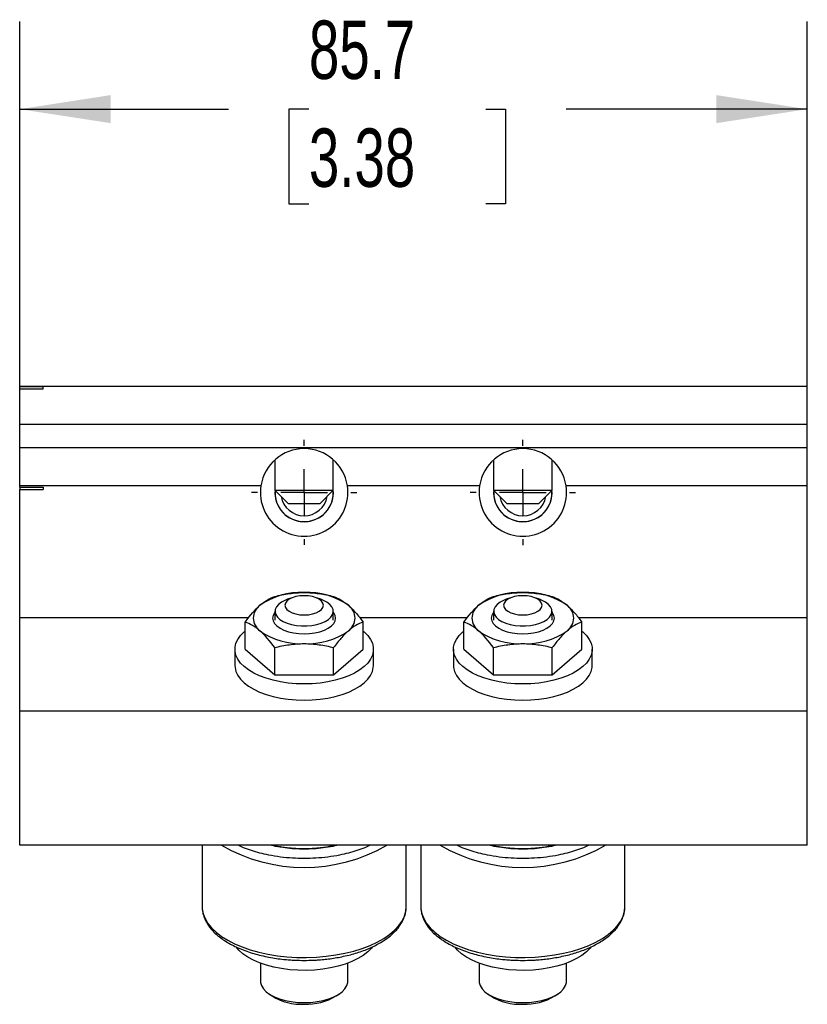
# Model space of a CAD drawing. Header units: millimetres. Extents: x 19 to 819, y 19 to 629.
# Tile 9 of 10: x 498 to 584, y 301 to 409. Entities that reach past the tile are written whole.
import ezdxf

# ---------------------------------------------------------------- set-up
doc = ezdxf.new("R2010")
doc.units = ezdxf.units.MM
doc.header["$LTSCALE"] = 3
doc.linetypes.add('SLD-Center', pattern=[19.05, 15.24, -1.27, 1.27, -1.27])
doc.linetypes.add('SLD-Solid', pattern=[0])
doc.layers.add('CENTER', color=40, linetype='SLD-Center')
doc.layers.add('DIMENSIONS', color=140, linetype='SLD-Solid', lineweight=25)
doc.styles.add('SLDTEXTSTYLE0', font='TXT', dxfattribs={"width": 0.7})
doc.dimstyles.new('SLDDIMSTYLE2', dxfattribs={"dimtxt": 6.474023, "dimasz": 9.906, "dimexe": 0, "dimexo": 0.0625, "dimgap": 1.618506, "dimtad": 0, "dimtih": 1, "dimtoh": 1, "dimrnd": 1e-09, "dimzin": 12, "dimdsep": 46, "dimtxsty": 'SLDTEXTSTYLE0', "dimsah": 1, "dimcen": 0.09, "dimadec": 0, "dimazin": 3, "dimtfac": 1, "dimtofl": 0, "dimtmove": 0, "dimatfit": 3, "dimfxl": 0, "dimfrac": 2, "dimtolj": 1, "dimtzin": 12, "dimarcsym": 0})

# ---------------------------------------------------------------- blocks, each defined once
blk = doc.blocks.new('_D_8')
at = {"layer": 'DIMENSIONS'}
for p, q in [((498.25, 361.66), (498.25, 408.33)), ((583.97, 361.66), (583.97, 408.33)), ((498.25, 398.8), (520.96, 398.8)), ((529.73, 398.8), (527.55, 398.8)), ((527.55, 398.8), (527.55, 388.51)), ((548.97, 398.8), (551.14, 398.8)), ((551.14, 398.8), (551.14, 388.51)), ((583.97, 398.8), (557.74, 398.8)), ((527.55, 388.51), (529.73, 388.51)), ((551.14, 388.51), (548.97, 388.51))]:
    blk.add_line(p, q, dxfattribs=at)
for points in [[(498.25, 398.8), (508.15, 397.28), (508.15, 400.33)], [(583.97, 398.8), (574.07, 400.33), (574.07, 397.28)]]:
    blk.add_solid(points, dxfattribs=at)
at = {"layer": 'DIMENSIONS', "char_height": 6.35, "attachment_point": 1, "style": 'SLDTEXTSTYLE0'}
for s, insert in [('85.7', (529.73, 408.44)), ('3.38', (529.73, 396.7))]:
    blk.add_mtext(s, dxfattribs=dict(at, insert=insert))
blk = doc.blocks.new('SW_CENTERMARKSYMBOL_1')
at = {"layer": 'CENTER', "color": 0}
for p, q in [((0, 5.08), (0, 5.715)), ((0, 0), (0, 2.54)), ((-5.08, 0), (-5.715, 0)), ((0, 0), (-2.54, 0)), ((0, 0), (0, -2.54)), ((0, 0), (2.54, 0)), ((5.08, 0), (5.715, 0)), ((0, -5.08), (0, -5.715))]:
    blk.add_line(p, q, dxfattribs=at)
blk = doc.blocks.new('SW_CENTERMARKSYMBOL_2')
at = {"layer": 'CENTER', "color": 0}
for p, q in [((0, 5.08), (0, 5.72135)), ((0, 0), (0, 2.54)), ((-5.08, 0), (-5.72135, 0)), ((0, 0), (-2.54, 0)), ((0, 0), (0, -2.54)), ((0, 0), (2.54, 0)), ((5.08, 0), (5.72135, 0)), ((0, -5.08), (0, -5.72135))]:
    blk.add_line(p, q, dxfattribs=at)

msp = doc.modelspace()

# ---------------------------------------------------------------- linework, layer by layer
for p, q in [((498.248, 368.366), (498.248, 368.62)), ((498.248, 368.62), (500.788, 368.62)), ((498.248, 364.505), (498.248, 368.62)), ((583.973, 368.62), (498.248, 368.62)), ((500.788, 368.366), (500.788, 368.62)), ((583.973, 364.505), (583.973, 368.62)), ((498.248, 368.366), (500.788, 368.366)), ((583.973, 364.505), (498.248, 364.505)), ((498.248, 361.965), (498.248, 364.505)), ((583.973, 361.965), (583.973, 364.505)), ((498.248, 357.85), (498.248, 361.965)), ((583.973, 361.965), (498.248, 361.965)), ((583.973, 357.85), (583.973, 361.965)), ((526.035, 360.663), (526.035, 357.355)), ((532.385, 357.355), (532.385, 360.663)), ((549.835, 360.663), (549.835, 357.355)), ((556.185, 357.355), (556.185, 360.663)), ((524.505, 357.85), (498.248, 357.85)), ((498.248, 357.698), (498.248, 357.85)), ((498.248, 357.698), (498.248, 357.444)), ((498.248, 357.698), (500.788, 357.698)), ((500.788, 357.698), (500.788, 357.444)), ((548.305, 357.85), (533.916, 357.85)), ((583.973, 357.85), (557.715, 357.85)), ((583.973, 343.458), (583.973, 357.85)), ((498.248, 357.444), (500.788, 357.444)), ((498.248, 343.458), (498.248, 357.444)), ((526.035, 357.355), (527.471, 355.92)), ((526.035, 357.355), (532.385, 357.355)), ((530.95, 355.92), (532.385, 357.355)), ((549.835, 357.355), (551.27, 355.92)), ((549.835, 357.355), (556.185, 357.355)), ((554.75, 355.92), (556.185, 357.355)), ((527.471, 355.92), (530.95, 355.92)), ((551.27, 355.92), (554.75, 355.92)), ((528.024, 345.702), (527.414, 345.492)), ((531.007, 345.492), (530.396, 345.702)), ((551.824, 345.702), (551.214, 345.492)), ((554.807, 345.492), (554.196, 345.702)), ((526.035, 344.183), (526.035, 343.229)), ((532.385, 343.229), (532.385, 344.183)), ((549.835, 344.183), (549.835, 343.229)), ((556.185, 343.229), (556.185, 344.183)), ((523.142, 343.458), (498.248, 343.458)), ((498.248, 333.339), (498.248, 343.458)), ((522.795, 340.053), (522.795, 343.019)), ((546.942, 343.458), (535.281, 343.458)), ((535.626, 340.053), (535.626, 343.019)), ((546.594, 340.053), (546.594, 343.019)), ((583.973, 343.458), (559.08, 343.458)), ((559.426, 340.053), (559.426, 343.019)), ((583.973, 333.339), (583.973, 343.458)), ((521.67, 340.053), (521.67, 338.293)), ((522.795, 340.053), (526.003, 337.275)), ((526.003, 337.275), (526.003, 340.241)), ((532.418, 337.275), (532.418, 340.241)), ((532.418, 337.275), (535.626, 340.053)), ((536.751, 338.293), (536.751, 340.053)), ((545.47, 340.053), (545.47, 338.293)), ((546.594, 340.053), (549.802, 337.275)), ((549.802, 337.275), (549.802, 340.241)), ((556.218, 337.275), (556.218, 340.241)), ((556.218, 337.275), (559.426, 340.053)), ((560.551, 338.293), (560.551, 340.053)), ((526.003, 337.275), (532.418, 337.275)), ((549.802, 337.275), (556.218, 337.275)), ((583.973, 333.339), (498.248, 333.339)), ((498.248, 318.734), (498.248, 333.339)), ((583.973, 318.734), (583.973, 333.339)), ((583.973, 318.734), (498.248, 318.734)), ((518.098, 318.734), (518.098, 312.089)), ((540.323, 312.089), (540.323, 318.734)), ((541.898, 318.734), (541.898, 312.089)), ((564.123, 312.089), (564.123, 318.734)), ((524.448, 305.917), (524.448, 304.006)), ((533.973, 304.006), (533.973, 305.917)), ((548.248, 305.917), (548.248, 304.006)), ((557.773, 304.006), (557.773, 305.917)), ((525.322, 302.631), (525.711, 302.356)), ((532.71, 302.356), (533.099, 302.631)), ((549.122, 302.631), (549.511, 302.356)), ((556.51, 302.356), (556.899, 302.631))]:
    msp.add_line(p, q)
at = {"flags": 128}
for points in [[(527.414, 345.492), (527.122, 345.379), (526.728, 345.173), (526.415, 344.936), (526.191, 344.674), (526.064, 344.396), (526.039, 344.112), (526.115, 343.83), (526.291, 343.559), (526.561, 343.309), (526.916, 343.086), (527.344, 342.899), (527.833, 342.753), (528.366, 342.653), (528.926, 342.602), (529.495, 342.602), (530.055, 342.653), (530.588, 342.753), (531.077, 342.899), (531.505, 343.086), (531.86, 343.309), (532.13, 343.559), (532.306, 343.83), (532.382, 344.112), (532.357, 344.396), (532.23, 344.674), (532.006, 344.936), (531.693, 345.173), (531.299, 345.379), (531.007, 345.492)], [(529.21, 345.886), (528.744, 345.859), (528.301, 345.782), (527.904, 345.657), (527.572, 345.491), (527.322, 345.292), (527.167, 345.071), (527.114, 344.838), (527.167, 344.604), (527.322, 344.383), (527.572, 344.184), (527.904, 344.018), (528.301, 343.893), (528.744, 343.816), (529.21, 343.789), (529.677, 343.816), (530.12, 343.893), (530.517, 344.018), (530.849, 344.184), (531.099, 344.383), (531.254, 344.604), (531.307, 344.838), (531.254, 345.071), (531.099, 345.292), (530.849, 345.491), (530.517, 345.657), (530.12, 345.782), (529.677, 345.859), (529.21, 345.886)], [(551.214, 345.492), (550.921, 345.379), (550.528, 345.173), (550.214, 344.936), (549.991, 344.674), (549.864, 344.396), (549.838, 344.112), (549.915, 343.83), (550.091, 343.559), (550.36, 343.309), (550.715, 343.086), (551.144, 342.899), (551.633, 342.753), (552.166, 342.653), (552.726, 342.602), (553.295, 342.602), (553.855, 342.653), (554.388, 342.753), (554.876, 342.899), (555.305, 343.086), (555.66, 343.309), (555.93, 343.559), (556.106, 343.83), (556.182, 344.112), (556.157, 344.396), (556.03, 344.674), (555.806, 344.936), (555.493, 345.173), (555.099, 345.379), (554.807, 345.492)], [(553.01, 345.886), (552.544, 345.859), (552.101, 345.782), (551.703, 345.657), (551.371, 345.491), (551.122, 345.292), (550.967, 345.071), (550.914, 344.838), (550.967, 344.604), (551.122, 344.383), (551.371, 344.184), (551.703, 344.018), (552.101, 343.893), (552.544, 343.816), (553.01, 343.789), (553.477, 343.816), (553.92, 343.893), (554.317, 344.018), (554.649, 344.184), (554.899, 344.383), (555.054, 344.604), (555.106, 344.838), (555.054, 345.071), (554.899, 345.292), (554.649, 345.491), (554.317, 345.657), (553.92, 345.782), (553.477, 345.859), (553.01, 345.886)], [(526.035, 344.097), (525.988, 344.035), (525.834, 343.747), (525.781, 343.449), (525.834, 343.151), (525.988, 342.863), (526.241, 342.592), (526.584, 342.347), (527.006, 342.136), (527.496, 341.964), (528.038, 341.838), (528.615, 341.761), (529.21, 341.734)], [(529.21, 341.734), (529.806, 341.761), (530.383, 341.838), (530.925, 341.964), (531.415, 342.136), (531.837, 342.347), (532.18, 342.592), (532.433, 342.863), (532.587, 343.151), (532.639, 343.449), (532.587, 343.747), (532.433, 344.035), (532.385, 344.097)], [(549.835, 344.097), (549.788, 344.035), (549.633, 343.747), (549.581, 343.449), (549.633, 343.151), (549.788, 342.863), (550.041, 342.592), (550.383, 342.347), (550.806, 342.136), (551.296, 341.964), (551.837, 341.838), (552.415, 341.761), (553.01, 341.734)], [(553.01, 341.734), (553.606, 341.761), (554.183, 341.838), (554.725, 341.964), (555.214, 342.136), (555.637, 342.347), (555.98, 342.592), (556.232, 342.863), (556.387, 343.151), (556.439, 343.449), (556.387, 343.747), (556.232, 344.035), (556.185, 344.097)], [(535.626, 342.034), (535.741, 341.938), (536.134, 341.547), (536.434, 341.135), (536.637, 340.708), (536.738, 340.272), (536.738, 339.834), (536.637, 339.398), (536.434, 338.972), (536.134, 338.56), (535.741, 338.168), (535.259, 337.802), (534.695, 337.466), (534.057, 337.165), (533.354, 336.903), (532.595, 336.684), (531.79, 336.51), (530.949, 336.385), (530.086, 336.308), (529.21, 336.283), (528.335, 336.308), (527.471, 336.385), (526.631, 336.51), (525.826, 336.684), (525.067, 336.903), (524.363, 337.165), (523.726, 337.466), (523.162, 337.802), (522.68, 338.168), (522.287, 338.56), (521.987, 338.972), (521.784, 339.398), (521.683, 339.834), (521.683, 340.272), (521.784, 340.708), (521.987, 341.135), (522.287, 341.547), (522.68, 341.938), (522.795, 342.034)], [(559.426, 342.034), (559.541, 341.938), (559.934, 341.547), (560.234, 341.135), (560.436, 340.708), (560.538, 340.272), (560.538, 339.834), (560.436, 339.398), (560.234, 338.972), (559.934, 338.56), (559.541, 338.168), (559.059, 337.802), (558.495, 337.466), (557.857, 337.165), (557.154, 336.903), (556.394, 336.684), (555.589, 336.51), (554.749, 336.385), (553.886, 336.308), (553.01, 336.283), (552.135, 336.308), (551.271, 336.385), (550.431, 336.51), (549.626, 336.684), (548.867, 336.903), (548.163, 337.165), (547.525, 337.466), (546.962, 337.802), (546.48, 338.168), (546.086, 338.56), (545.786, 338.972), (545.584, 339.398), (545.482, 339.834), (545.482, 340.272), (545.584, 340.708), (545.786, 341.135), (546.086, 341.547), (546.48, 341.938), (546.594, 342.034)], [(521.67, 338.293), (521.683, 338.074), (521.784, 337.639), (521.987, 337.212), (522.287, 336.8), (522.68, 336.408), (523.162, 336.042), (523.726, 335.706), (524.363, 335.405), (525.067, 335.143), (525.826, 334.924), (526.631, 334.75), (527.471, 334.625), (528.335, 334.549), (529.21, 334.523)], [(529.21, 334.523), (530.086, 334.549), (530.949, 334.625), (531.79, 334.75), (532.595, 334.924), (533.354, 335.143), (534.057, 335.405), (534.695, 335.706), (535.259, 336.042), (535.741, 336.408), (536.134, 336.8), (536.434, 337.212), (536.637, 337.639), (536.738, 338.074), (536.751, 338.293)], [(545.47, 338.293), (545.482, 338.074), (545.584, 337.639), (545.786, 337.212), (546.086, 336.8), (546.48, 336.408), (546.962, 336.042), (547.525, 335.706), (548.163, 335.405), (548.867, 335.143), (549.626, 334.924), (550.431, 334.75), (551.271, 334.625), (552.135, 334.549), (553.01, 334.523)], [(553.01, 334.523), (553.886, 334.549), (554.749, 334.625), (555.589, 334.75), (556.394, 334.924), (557.154, 335.143), (557.857, 335.405), (558.495, 335.706), (559.059, 336.042), (559.541, 336.408), (559.934, 336.8), (560.234, 337.212), (560.436, 337.639), (560.538, 338.074), (560.551, 338.293)], [(518.098, 312.089), (518.111, 311.821), (518.215, 311.287), (518.421, 310.76), (518.728, 310.245), (519.133, 309.748), (519.632, 309.273), (520.22, 308.824), (520.893, 308.405), (521.643, 308.021), (522.463, 307.675), (523.347, 307.37), (524.285, 307.109), (525.27, 306.894), (526.291, 306.728), (527.34, 306.613), (528.406, 306.548), (529.479, 306.535), (530.55, 306.574), (531.608, 306.664), (532.644, 306.805), (533.648, 306.996), (534.611, 307.233), (535.523, 307.517), (536.376, 307.843), (537.163, 308.208), (537.875, 308.61), (538.506, 309.045), (539.05, 309.507), (539.503, 309.994), (539.859, 310.501), (540.116, 311.022), (540.271, 311.553), (540.323, 312.089), (540.323, 312.089)], [(541.898, 312.089), (541.911, 311.821), (542.014, 311.287), (542.221, 310.76), (542.528, 310.245), (542.933, 309.748), (543.432, 309.273), (544.02, 308.824), (544.692, 308.405), (545.442, 308.021), (546.263, 307.675), (547.147, 307.37), (548.085, 307.109), (549.07, 306.894), (550.091, 306.728), (551.139, 306.613), (552.205, 306.548), (553.279, 306.535), (554.35, 306.574), (555.408, 306.664), (556.444, 306.805), (557.448, 306.996), (558.411, 307.233), (559.323, 307.517), (560.176, 307.843), (560.962, 308.208), (561.674, 308.61), (562.306, 309.045), (562.85, 309.507), (563.302, 309.994), (563.659, 310.501), (563.916, 311.022), (564.071, 311.553), (564.123, 312.089), (564.123, 312.089)], [(536.603, 307.647), (536.522, 307.547), (536.122, 307.141), (535.632, 306.76), (535.058, 306.409), (534.408, 306.093), (533.691, 305.816), (532.915, 305.582), (532.09, 305.394), (531.228, 305.254), (530.34, 305.164), (529.437, 305.125), (528.531, 305.138), (527.634, 305.203), (526.758, 305.318), (525.913, 305.482), (525.112, 305.694), (524.363, 305.949), (523.679, 306.246), (523.066, 306.58), (522.533, 306.947), (522.087, 307.341), (521.795, 307.676)], [(560.402, 307.647), (560.322, 307.547), (559.922, 307.141), (559.432, 306.76), (558.858, 306.409), (558.208, 306.093), (557.491, 305.816), (556.714, 305.582), (555.89, 305.394), (555.028, 305.254), (554.14, 305.164), (553.237, 305.125), (552.331, 305.138), (551.434, 305.203), (550.557, 305.318), (549.713, 305.482), (548.911, 305.694), (548.163, 305.949), (547.478, 306.246), (546.866, 306.58), (546.333, 306.947), (545.887, 307.341), (545.595, 307.676)], [(524.448, 304.006), (524.461, 303.828), (524.567, 303.476), (524.777, 303.136), (525.086, 302.815), (525.487, 302.521), (525.971, 302.26), (526.528, 302.038), (527.144, 301.86), (527.807, 301.73), (528.501, 301.651), (529.21, 301.624)], [(529.21, 301.624), (529.92, 301.651), (530.614, 301.73), (531.277, 301.86), (531.893, 302.038), (532.45, 302.26), (532.934, 302.521), (533.335, 302.815), (533.644, 303.136), (533.854, 303.476), (533.96, 303.828), (533.973, 304.006)], [(548.248, 304.006), (548.261, 303.828), (548.367, 303.476), (548.577, 303.136), (548.886, 302.815), (549.287, 302.521), (549.771, 302.26), (550.327, 302.038), (550.944, 301.86), (551.606, 301.73), (552.3, 301.651), (553.01, 301.624)], [(553.01, 301.624), (553.72, 301.651), (554.414, 301.73), (555.077, 301.86), (555.693, 302.038), (556.25, 302.26), (556.734, 302.521), (557.135, 302.815), (557.444, 303.136), (557.653, 303.476), (557.759, 303.828), (557.773, 304.006)]]:
    msp.add_lwpolyline(points, dxfattribs=at)
for centre, radius, start, end in [((529.21, 357.113), 4.763, 8.89746, 171.10254), ((553.01, 357.113), 4.763, 8.89746, 171.10254), ((529.21, 357.113), 4.763, 171.10254, 8.89746), ((553.01, 357.113), 4.763, 171.10254, 8.89746), ((529.21, 357.113), 3.181, 175.69542, 270), ((529.21, 357.113), 3.175, 175.79404, 4.20596), ((529.21, 357.113), 2.54, 189.75355, 350.24645), ((529.21, 357.113), 3.181, 270, 4.30458), ((553.01, 357.113), 3.181, 175.69542, 270), ((553.01, 357.113), 3.175, 175.79404, 4.20596), ((553.01, 357.113), 2.54, 189.75355, 350.24645), ((553.01, 357.113), 3.181, 270, 4.30458), ((528.817, 338.56), 7.677, 87.06448, 125.13974), ((529.604, 338.56), 7.677, 54.86026, 92.93552), ((552.617, 338.56), 7.677, 87.06448, 125.13974), ((553.403, 338.56), 7.677, 54.86026, 92.93552), ((525.37, 343.449), 1.695, 124.95885, 235.04115), ((533.051, 343.449), 1.695, 304.95885, 55.04115), ((549.17, 343.449), 1.695, 124.95885, 235.04115), ((556.851, 343.449), 1.695, 304.95885, 55.04115), ((528.817, 348.338), 7.677, 234.86026, 272.93552), ((529.604, 348.338), 7.677, 267.06448, 305.13974), ((552.617, 348.338), 7.677, 234.86026, 272.93552), ((553.403, 348.338), 7.677, 267.06448, 305.13974), ((529.21, 334.428), 18.095, 240.14662, 299.85338), ((553.01, 334.428), 18.095, 240.14662, 299.85338), ((528.875, 307.366), 5.926, 237.73007, 273.2483), ((529.45, 307.737), 6.292, 267.81604, 301.2056), ((552.674, 307.366), 5.926, 237.73007, 273.2483), ((553.25, 307.737), 6.292, 267.81604, 301.2056)]:
    msp.add_arc(centre, radius, start, end)
for points, knots in [([(526.003, 345.797), (526.525, 345.928), (527.059, 346.037), (528.129, 346.187), (528.668, 346.227), (529.21, 346.227)], [0, 0, 0, 0, 0.5, 0.5, 1, 1, 1, 1]), ([(529.21, 346.227), (529.754, 346.227), (530.304, 346.186), (531.374, 346.035), (531.899, 345.927), (532.418, 345.797)], [0, 0, 0, 0, 0.5, 0.5, 1, 1, 1, 1]), ([(549.802, 345.797), (550.325, 345.928), (550.859, 346.037), (551.929, 346.187), (552.467, 346.227), (553.01, 346.227)], [0, 0, 0, 0, 0.5, 0.5, 1, 1, 1, 1]), ([(553.01, 346.227), (553.553, 346.227), (554.103, 346.186), (555.174, 346.035), (555.699, 345.927), (556.218, 345.797)], [0, 0, 0, 0, 0.5, 0.5, 1, 1, 1, 1]), ([(524.399, 344.838), (524.535, 344.956), (524.671, 345.064), (524.942, 345.259), (525.076, 345.346), (525.477, 345.581), (525.741, 345.702), (526.003, 345.797)], [0, 0, 0, 0, 0.25, 0.25, 0.5, 0.5, 1, 1, 1, 1]), ([(534.022, 344.838), (534.158, 344.72), (534.295, 344.592), (534.566, 344.318), (534.7, 344.173), (535.101, 343.713), (535.365, 343.377), (535.626, 343.019)], [0, 0, 0, 0, 0.25, 0.25, 0.5, 0.5, 1, 1, 1, 1]), ([(548.198, 344.838), (548.335, 344.956), (548.471, 345.064), (548.742, 345.259), (548.876, 345.346), (549.277, 345.581), (549.541, 345.702), (549.802, 345.797)], [0, 0, 0, 0, 0.25, 0.25, 0.5, 0.5, 1, 1, 1, 1]), ([(557.822, 344.838), (557.958, 344.72), (558.095, 344.592), (558.365, 344.318), (558.5, 344.173), (558.9, 343.713), (559.164, 343.377), (559.426, 343.019)], [0, 0, 0, 0, 0.25, 0.25, 0.5, 0.5, 1, 1, 1, 1]), ([(524.399, 342.06), (524.262, 342.178), (524.126, 342.286), (523.855, 342.481), (523.721, 342.568), (523.32, 342.803), (523.056, 342.923), (522.795, 343.019)], [0, 0, 0, 0, 0.25, 0.25, 0.5, 0.5, 1, 1, 1, 1]), ([(548.198, 342.06), (548.062, 342.178), (547.926, 342.286), (547.655, 342.481), (547.521, 342.568), (547.12, 342.803), (546.856, 342.923), (546.594, 343.019)], [0, 0, 0, 0, 0.25, 0.25, 0.5, 0.5, 1, 1, 1, 1]), ([(534.022, 342.06), (533.886, 341.942), (533.749, 341.813), (533.479, 341.54), (533.345, 341.394), (532.944, 340.935), (532.68, 340.599), (532.418, 340.241)], [0, 0, 0, 0, 0.25, 0.25, 0.5, 0.5, 1, 1, 1, 1]), ([(557.822, 342.06), (557.686, 341.942), (557.549, 341.813), (557.279, 341.54), (557.144, 341.394), (556.744, 340.935), (556.48, 340.599), (556.218, 340.241)], [0, 0, 0, 0, 0.25, 0.25, 0.5, 0.5, 1, 1, 1, 1]), ([(526.003, 340.241), (526.525, 340.372), (527.059, 340.481), (528.129, 340.63), (528.668, 340.671), (529.21, 340.671)], [0, 0, 0, 0, 0.5, 0.5, 1, 1, 1, 1]), ([(529.21, 340.671), (529.754, 340.671), (530.304, 340.629), (531.374, 340.479), (531.899, 340.371), (532.418, 340.241)], [0, 0, 0, 0, 0.5, 0.5, 1, 1, 1, 1]), ([(549.802, 340.241), (550.325, 340.372), (550.859, 340.481), (551.929, 340.63), (552.467, 340.671), (553.01, 340.671)], [0, 0, 0, 0, 0.5, 0.5, 1, 1, 1, 1]), ([(553.01, 340.671), (553.553, 340.671), (554.103, 340.629), (555.174, 340.479), (555.699, 340.371), (556.218, 340.241)], [0, 0, 0, 0, 0.5, 0.5, 1, 1, 1, 1]), ([(536.398, 318.734), (536.208, 318.645), (535.754, 318.432), (534.958, 318.149), (534.039, 317.878), (532.984, 317.638), (531.798, 317.447), (530.501, 317.326), (529.21, 317.286), (527.919, 317.326), (526.623, 317.447), (525.437, 317.639), (524.382, 317.878), (523.462, 318.149), (522.667, 318.432), (522.213, 318.645), (522.023, 318.734)], [0, 0, 0, 0, 0.049419, 0.1175634, 0.1843212, 0.2510459, 0.3364323, 0.4194724, 0.4999997, 0.5805569, 0.6635966, 0.7489536, 0.8157114, 0.882436, 0.9506144, 1, 1, 1, 1]), ([(532.856, 318.734), (532.679, 318.692), (532.172, 318.571), (531.295, 318.435), (530.251, 318.336), (529.211, 318.305), (528.17, 318.336), (527.126, 318.435), (526.249, 318.571), (525.742, 318.692), (525.565, 318.734)], [0, 0, 0, 0, 0.0782361, 0.2228363, 0.3635167, 0.4999974, 0.6364155, 0.7770966, 0.9217586, 1, 1, 1, 1]), ([(529.21, 318.349), (528.911, 318.354), (528.492, 318.36), (527.88, 318.401), (527.366, 318.449), (526.767, 318.529), (526.216, 318.623), (525.875, 318.701), (525.731, 318.734)], [0, 0, 0, 0, 0.2495462, 0.3495844, 0.5151358, 0.6857756, 0.8674956, 1, 1, 1, 1]), ([(532.689, 318.734), (532.511, 318.694), (532.113, 318.604), (531.486, 318.504), (530.882, 318.431), (530.33, 318.385), (529.792, 318.355), (529.412, 318.351), (529.21, 318.349)], [0, 0, 0, 0, 0.1636802, 0.3651594, 0.5485917, 0.6824638, 0.8321261, 1, 1, 1, 1]), ([(560.198, 318.734), (560.007, 318.645), (559.554, 318.432), (558.758, 318.149), (557.839, 317.878), (556.784, 317.638), (555.598, 317.447), (554.301, 317.326), (553.01, 317.286), (551.719, 317.326), (550.422, 317.447), (549.237, 317.639), (548.182, 317.878), (547.262, 318.149), (546.467, 318.432), (546.013, 318.645), (545.822, 318.734)], [0, 0, 0, 0, 0.049419, 0.1175634, 0.1843212, 0.2510459, 0.3364323, 0.4194724, 0.4999997, 0.5805569, 0.6635966, 0.7489536, 0.8157114, 0.882436, 0.9506144, 1, 1, 1, 1]), ([(556.656, 318.734), (556.478, 318.692), (555.972, 318.571), (555.095, 318.435), (554.051, 318.336), (553.01, 318.305), (551.97, 318.336), (550.926, 318.435), (550.049, 318.571), (549.542, 318.692), (549.364, 318.734)], [0, 0, 0, 0, 0.0782361, 0.2228363, 0.3635167, 0.4999974, 0.6364155, 0.7770966, 0.9217586, 1, 1, 1, 1]), ([(553.01, 318.349), (552.711, 318.354), (552.292, 318.36), (551.68, 318.401), (551.166, 318.449), (550.567, 318.529), (550.016, 318.623), (549.675, 318.701), (549.531, 318.734)], [0, 0, 0, 0, 0.2495462, 0.34958444, 0.51513582, 0.68577561, 0.86749557, 1, 1, 1, 1]), ([(556.489, 318.734), (556.311, 318.694), (555.913, 318.604), (555.286, 318.504), (554.682, 318.431), (554.13, 318.385), (553.592, 318.355), (553.211, 318.351), (553.01, 318.349)], [0, 0, 0, 0, 0.1636802, 0.3651594, 0.5485917, 0.6824638, 0.8321261, 1, 1, 1, 1]), ([(518.106, 312.104), (518.103, 312.063), (518.089, 311.839), (518.155, 311.421), (518.309, 310.879), (518.556, 310.361), (518.871, 309.877), (519.263, 309.412), (519.728, 308.97), (520.259, 308.556), (520.851, 308.171), (521.5, 307.816), (522.199, 307.495), (522.944, 307.207), (523.726, 306.955), (524.537, 306.74), (525.363, 306.563), (526.179, 306.427), (526.932, 306.333), (527.6, 306.273), (528.343, 306.227), (528.874, 306.22), (529.21, 306.216)], [0, 0, 0, 0, 0.0121693, 0.0672976, 0.125243, 0.1782486, 0.2320199, 0.2863558, 0.3409937, 0.3957132, 0.4503571, 0.5048218, 0.5590739, 0.6130643, 0.6667108, 0.7198564, 0.7721717, 0.8228599, 0.8694204, 0.9073861, 0.9412925, 1, 1, 1, 1]), ([(529.21, 306.216), (529.555, 306.22), (530.039, 306.227), (530.748, 306.268), (531.347, 306.318), (532.051, 306.402), (532.775, 306.513), (533.513, 306.657), (534.248, 306.833), (534.971, 307.04), (535.671, 307.279), (536.341, 307.547), (536.975, 307.845), (537.568, 308.171), (538.115, 308.524), (538.611, 308.902), (539.053, 309.306), (539.437, 309.734), (539.759, 310.185), (540.016, 310.658), (540.199, 311.153), (540.309, 311.64), (540.314, 311.961), (540.317, 312.11)], [0, 0, 0, 0, 0.0601019, 0.0843445, 0.1244965, 0.1659879, 0.2102942, 0.256295, 0.3035422, 0.3516828, 0.4004742, 0.4497456, 0.4993783, 0.5492923, 0.5994368, 0.6497826, 0.7002863, 0.7509214, 0.8016784, 0.8525936, 0.9038129, 0.9556704, 1, 1, 1, 1]), ([(541.907, 312.131), (541.904, 312.081), (541.889, 311.848), (541.955, 311.421), (542.109, 310.879), (542.355, 310.361), (542.671, 309.877), (543.063, 309.412), (543.527, 308.97), (544.058, 308.556), (544.651, 308.171), (545.3, 307.816), (545.999, 307.495), (546.744, 307.207), (547.526, 306.955), (548.336, 306.74), (549.163, 306.563), (549.978, 306.427), (550.732, 306.333), (551.4, 306.273), (552.143, 306.227), (552.674, 306.22), (553.01, 306.216)], [0, 0, 0, 0, 0.0148723, 0.0698498, 0.1276366, 0.1804972, 0.2341213, 0.2883086, 0.342797, 0.3973667, 0.4518611, 0.5061767, 0.5602804, 0.6141231, 0.6676228, 0.720623, 0.7727951, 0.8233447, 0.8697777, 0.9076395, 0.9414531, 1, 1, 1, 1]), ([(553.01, 306.216), (553.355, 306.22), (553.839, 306.227), (554.548, 306.268), (555.147, 306.318), (555.851, 306.402), (556.575, 306.513), (557.312, 306.657), (558.048, 306.833), (558.77, 307.04), (559.471, 307.279), (560.141, 307.547), (560.775, 307.845), (561.368, 308.171), (561.914, 308.524), (562.411, 308.902), (562.853, 309.306), (563.237, 309.734), (563.559, 310.185), (563.816, 310.658), (563.999, 311.153), (564.109, 311.64), (564.114, 311.961), (564.117, 312.11)], [0, 0, 0, 0, 0.0601019, 0.0843445, 0.1244965, 0.1659879, 0.2102942, 0.256295, 0.3035422, 0.3516828, 0.4004742, 0.4497456, 0.4993783, 0.5492923, 0.5994368, 0.6497826, 0.7002863, 0.7509214, 0.8016784, 0.8525936, 0.9038129, 0.9556704, 1, 1, 1, 1])]:
    msp.add_open_spline(points, degree=3, knots=knots)
for points in [[(522.795, 343.019), (523.319, 343.736), (523.852, 344.365), (524.399, 344.838)], [(532.418, 345.797), (532.943, 345.605), (533.476, 345.311), (534.022, 344.838)], [(546.594, 343.019), (547.119, 343.736), (547.652, 344.365), (548.198, 344.838)], [(556.218, 345.797), (556.743, 345.605), (557.276, 345.311), (557.822, 344.838)], [(535.626, 343.019), (535.102, 342.827), (534.569, 342.533), (534.022, 342.06)], [(559.426, 343.019), (558.901, 342.827), (558.369, 342.533), (557.822, 342.06)], [(526.003, 340.241), (525.478, 340.958), (524.945, 341.587), (524.399, 342.06)], [(549.802, 340.241), (549.278, 340.958), (548.745, 341.587), (548.198, 342.06)]]:
    msp.add_open_spline(points, degree=3)

# ---------------------------------------------------------------- block references
at = {"layer": 'CENTER'}
for name, p in [('SW_CENTERMARKSYMBOL_1', (529.21, 357.113)), ('SW_CENTERMARKSYMBOL_2', (553.01, 357.113))]:
    msp.add_blockref(name, p, dxfattribs=at)

# ---------------------------------------------------------------- dimensions: what is measured, and where the dimension line sits
at = {"layer": 'DIMENSIONS'}
dim = msp.add_linear_dim(base=(583.972865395, 398.8026509), p1=(498.247865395, 357.850080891), p2=(583.972865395, 357.850080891), angle=0, dimstyle='SLDDIMSTYLE2', dxfattribs=at)
dim.commit()
dim.dimension.update_dxf_attribs({"geometry": '_D_8', "text_midpoint": (539.346669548, 398.8026509), "dimtype": 160})

doc.saveas('drawing.dxf')
